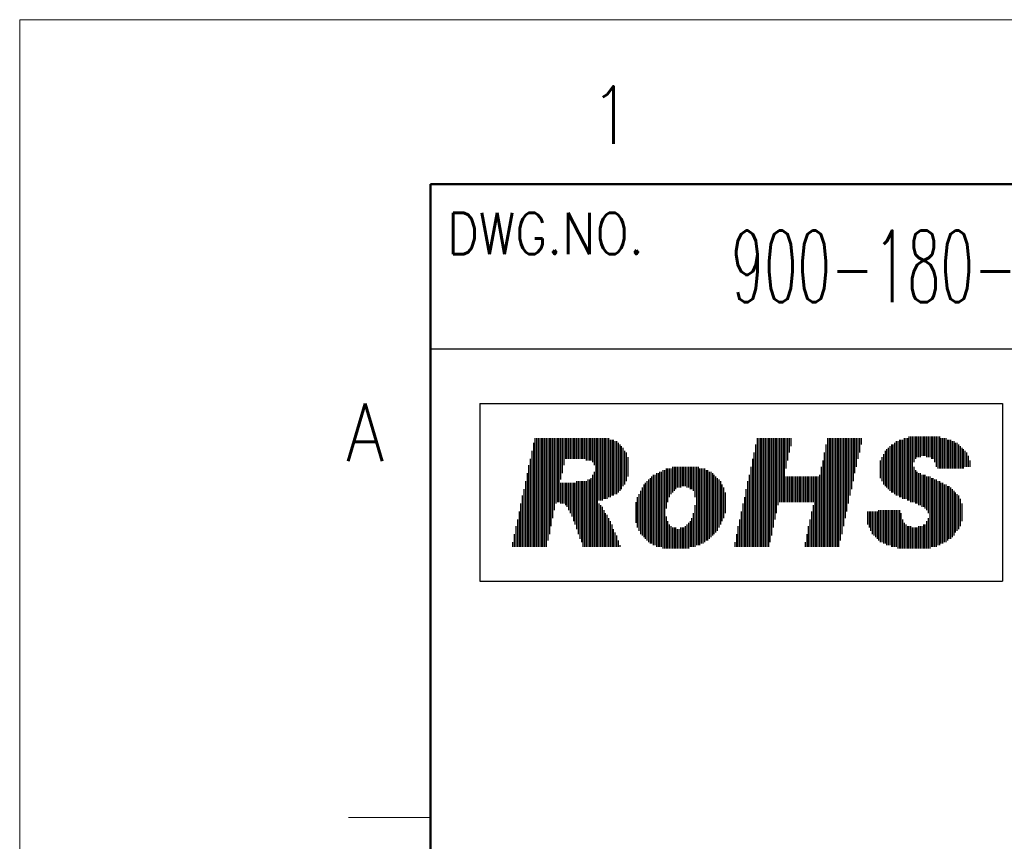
# Model space of a CAD drawing. Header units: millimetres. Extents: x 0 to 594, y 0 to 420.
# Tile 49 of 112: x 0 to 85, y 349 to 420. Entities that reach past the tile are written whole.
import ezdxf

# ---------------------------------------------------------------- set-up
doc = ezdxf.new("R2010")
doc.units = ezdxf.units.MM
doc.header["$LTSCALE"] = 0.257233
doc.layers.add('NoLayerName_001', color=7, linetype='Continuous')
doc.styles.get("Standard").update_dxf_attribs({"font": 'txt', "bigfont": 'extfont2'})

# ---------------------------------------------------------------- blocks, each defined once
blk = doc.blocks.new('JZB_0003')
at = {"layer": 'NoLayerName_001', "color": 3, "lineweight": 13, "insert": (11.99, 2.18), "char_height": 4.36, "attachment_point": 5}
blk.add_mtext('\\A1;\\W0.5410;900-180-727', dxfattribs=at)

msp = doc.modelspace()

# ---------------------------------------------------------------- linework, layer by layer
at = {"layer": 'NoLayerName_001', "color": 7, "linetype": 'Continuous', "lineweight": 13}
for p, q in [((0, 0), (0, 420.0255)), ((0, 420.0255), (593.9754, 420.0255))]:
    msp.add_line(p, q, dxfattribs=at)
at = {"layer": 'NoLayerName_001', "color": 7, "linetype": 'Continuous', "lineweight": 50}
for p, q in [((35.3557, 14.1423), (35.3557, 405.8832)), ((35.3557, 405.8832), (579.8331, 405.8832))]:
    msp.add_line(p, q, dxfattribs=at)
at = {"layer": 'NoLayerName_001', "color": 7, "linetype": 'Continuous', "lineweight": 25}
for p, q in [((35.3557, 391.7409), (120.2093, 391.7409)), ((39.5779, 387.0223), (39.5779, 371.741)), ((39.5779, 387.0223), (84.5574, 387.0223)), ((84.5574, 387.0223), (84.5574, 371.741)), ((44.3312, 384.0564), (44.3312, 374.7069)), ((44.4687, 384.0564), (44.4687, 374.7069)), ((44.6062, 384.0564), (44.6062, 374.7069)), ((44.7437, 384.0564), (44.7437, 374.7069)), ((44.8812, 384.0564), (44.8812, 374.7069)), ((45.0187, 384.0564), (45.0187, 374.7069)), ((45.1562, 384.0564), (45.1562, 374.7069)), ((45.2937, 384.0564), (45.2937, 374.7069)), ((45.4312, 384.0564), (45.4312, 375.2569)), ((45.5687, 384.0564), (45.5687, 375.8069)), ((45.7061, 384.0564), (45.7061, 376.4943)), ((45.8436, 384.0564), (45.8436, 377.1818)), ((45.9811, 384.0564), (45.9811, 377.8692)), ((46.1186, 384.0564), (46.1186, 378.4192)), ((46.2561, 384.0564), (46.2561, 378.5567)), ((46.3936, 384.0564), (46.3936, 378.5567)), ((46.5311, 384.0564), (46.5311, 380.4816)), ((46.6686, 384.0564), (46.6686, 381.0315)), ((46.8061, 384.0564), (46.8061, 381.719)), ((46.9436, 384.0564), (46.9436, 382.269)), ((47.0811, 384.0564), (47.0811, 382.269)), ((47.2186, 384.0564), (47.2186, 382.269)), ((47.356, 384.0564), (47.356, 382.269)), ((47.4935, 384.0564), (47.4935, 382.269)), ((47.631, 384.0564), (47.631, 382.269)), ((47.7685, 384.0564), (47.7685, 382.269)), ((47.906, 384.0564), (47.906, 382.269)), ((48.0435, 384.0564), (48.0435, 382.269)), ((48.181, 384.0564), (48.181, 382.269)), ((48.3185, 384.0564), (48.3185, 382.269)), ((48.456, 384.0564), (48.456, 382.269)), ((48.5935, 384.0564), (48.5935, 382.269)), ((48.731, 384.0564), (48.731, 382.1315)), ((48.8685, 384.0564), (48.8685, 382.1315)), ((49.0059, 384.0564), (49.0059, 382.1315)), ((49.1434, 384.0564), (49.1434, 382.1315)), ((49.2809, 384.0564), (49.2809, 381.994)), ((49.4184, 384.0564), (49.4184, 381.719)), ((49.5559, 384.0564), (49.5559, 374.7069)), ((49.6934, 384.0564), (49.6934, 374.7069)), ((49.8309, 384.0564), (49.8309, 378.6942)), ((49.9684, 384.0564), (49.9684, 378.6942)), ((50.1059, 384.0564), (50.1059, 378.6942)), ((50.2434, 384.0564), (50.2434, 378.8317)), ((50.3809, 384.0564), (50.3809, 378.8317)), ((50.5184, 384.0564), (50.5184, 378.8317)), ((50.6558, 384.0564), (50.6558, 378.9692)), ((50.7933, 383.9189), (50.7933, 378.9692)), ((50.9308, 383.9189), (50.9308, 379.1067)), ((51.0683, 383.9189), (51.0683, 379.1067)), ((51.2058, 383.7814), (51.2058, 379.2442)), ((51.3433, 383.7814), (51.3433, 379.2442)), ((63.4426, 384.0564), (63.4426, 374.7069)), ((63.5801, 384.0564), (63.5801, 374.7069)), ((63.7176, 384.0564), (63.7176, 374.7069)), ((63.855, 384.0564), (63.855, 374.7069)), ((63.9925, 384.0564), (63.9925, 374.7069)), ((64.13, 384.0564), (64.13, 374.7069)), ((64.2675, 384.0564), (64.2675, 374.7069)), ((64.405, 384.0564), (64.405, 374.7069)), ((64.5425, 384.0564), (64.5425, 375.1194)), ((64.68, 384.0564), (64.68, 375.6694)), ((64.8175, 384.0564), (64.8175, 376.3568)), ((64.955, 384.0564), (64.955, 377.0443)), ((65.0925, 384.0564), (65.0925, 377.5943)), ((65.23, 384.0564), (65.23, 378.2817)), ((65.3675, 384.0564), (65.3675, 378.5567)), ((65.5049, 384.0564), (65.5049, 378.5567)), ((65.6424, 384.0564), (65.6424, 378.5567)), ((65.7799, 384.0564), (65.7799, 378.5567)), ((65.9174, 384.0564), (65.9174, 381.444)), ((66.0549, 384.0564), (66.0549, 382.1315)), ((66.1924, 384.0564), (66.1924, 382.8189)), ((66.3299, 384.0564), (66.3299, 383.3689)), ((69.4922, 384.0564), (69.4922, 374.7069)), ((69.6297, 384.0564), (69.6297, 374.7069)), ((69.7672, 384.0564), (69.7672, 374.7069)), ((69.9047, 384.0564), (69.9047, 374.7069)), ((70.0422, 384.0564), (70.0422, 374.7069)), ((70.1797, 384.0564), (70.1797, 374.7069)), ((70.3172, 384.0564), (70.3172, 374.7069)), ((70.4546, 384.0564), (70.4546, 374.7069)), ((70.5921, 384.0564), (70.5921, 375.2569)), ((70.7296, 384.0564), (70.7296, 375.8069)), ((70.8671, 384.0564), (70.8671, 376.4943)), ((71.0046, 384.0564), (71.0046, 377.1818)), ((71.1421, 384.0564), (71.1421, 377.7317)), ((71.2796, 384.0564), (71.2796, 378.4192)), ((71.4171, 384.0564), (71.4171, 379.1067)), ((71.5546, 384.0564), (71.5546, 379.6566)), ((71.6921, 384.0564), (71.6921, 380.3441)), ((71.8296, 384.0564), (71.8296, 381.0315)), ((71.9671, 384.0564), (71.9671, 381.5815)), ((72.1045, 384.0564), (72.1045, 382.269)), ((72.242, 384.0564), (72.242, 382.8189)), ((72.3795, 384.0564), (72.3795, 383.5064)), ((75.4043, 383.7814), (75.4043, 379.1067)), ((75.5418, 383.7814), (75.5418, 379.1067)), ((75.6793, 383.9189), (75.6793, 378.9692)), ((75.8168, 383.9189), (75.8168, 378.9692)), ((75.9543, 383.9189), (75.9543, 378.8317)), ((76.0918, 384.0564), (76.0918, 378.8317)), ((76.2293, 384.0564), (76.2293, 378.8317)), ((76.3668, 384.0564), (76.3668, 378.6942)), ((76.5043, 384.1939), (76.5043, 378.6942)), ((76.6418, 384.1939), (76.6418, 378.5567)), ((76.7793, 384.1939), (76.7793, 378.5567)), ((76.9168, 384.1939), (76.9168, 381.994)), ((77.0542, 384.1939), (77.0542, 382.269)), ((77.1917, 384.1939), (77.1917, 382.4065)), ((77.3292, 384.1939), (77.3292, 382.4065)), ((77.4667, 384.1939), (77.4667, 382.4065)), ((77.6042, 384.1939), (77.6042, 382.544)), ((77.7417, 384.1939), (77.7417, 382.544)), ((77.8792, 384.1939), (77.8792, 382.544)), ((78.0167, 384.1939), (78.0167, 382.4065)), ((78.1542, 384.1939), (78.1542, 382.4065)), ((78.2917, 384.1939), (78.2917, 382.4065)), ((78.4292, 384.1939), (78.4292, 382.269)), ((78.5667, 384.1939), (78.5667, 382.269)), ((78.7041, 384.1939), (78.7041, 381.994)), ((78.8416, 384.1939), (78.8416, 381.5815)), ((78.9791, 384.1939), (78.9791, 381.444)), ((79.1166, 384.1939), (79.1166, 381.444)), ((79.2541, 384.0564), (79.2541, 381.444)), ((79.3916, 384.0564), (79.3916, 381.444)), ((79.5291, 384.0564), (79.5291, 381.444)), ((79.6666, 384.0564), (79.6666, 381.444)), ((79.8041, 383.9189), (79.8041, 381.444)), ((79.9416, 383.9189), (79.9416, 381.444)), ((80.0791, 383.9189), (80.0791, 381.444)), ((80.2166, 383.7814), (80.2166, 381.444)), ((80.354, 383.7814), (80.354, 381.444)), ((44.0562, 382.9564), (44.0562, 374.7069)), ((44.1937, 383.6439), (44.1937, 374.7069)), ((51.4808, 383.6439), (51.4808, 379.3816)), ((51.6183, 383.5064), (51.6183, 379.5191)), ((51.7558, 383.3689), (51.7558, 379.6566)), ((51.8933, 383.2314), (51.8933, 379.9316)), ((52.0308, 382.9564), (52.0308, 380.0691)), ((63.3051, 383.5064), (63.3051, 374.7069)), ((69.3547, 383.5064), (69.3547, 374.7069)), ((74.4419, 382.9564), (74.4419, 379.9316)), ((74.5794, 383.0939), (74.5794, 379.7941)), ((74.7169, 383.2314), (74.7169, 379.6566)), ((74.8544, 383.3689), (74.8544, 379.5191)), ((74.9919, 383.5064), (74.9919, 379.3816)), ((75.1294, 383.5064), (75.1294, 379.3816)), ((75.2669, 383.6439), (75.2669, 379.2442)), ((80.4915, 383.6439), (80.4915, 381.444)), ((80.629, 383.6439), (80.629, 381.444)), ((80.7665, 383.5064), (80.7665, 381.444)), ((80.904, 383.3689), (80.904, 381.444)), ((81.0415, 383.2314), (81.0415, 381.444)), ((81.179, 383.0939), (81.179, 381.444)), ((81.3165, 382.9564), (81.3165, 381.5815)), ((43.9188, 382.269), (43.9188, 374.7069)), ((52.1683, 382.8189), (52.1683, 380.3441)), ((52.3057, 382.4065), (52.3057, 380.7566)), ((63.0301, 382.269), (63.0301, 374.7069)), ((63.1676, 382.8189), (63.1676, 374.7069)), ((69.0797, 382.1315), (69.0797, 374.7069)), ((69.2172, 382.8189), (69.2172, 374.7069)), ((74.0294, 382.1315), (74.0294, 380.6191)), ((74.1669, 382.4065), (74.1669, 380.3441)), ((74.3044, 382.6814), (74.3044, 380.0691)), ((81.454, 382.8189), (81.454, 381.5815)), ((81.5915, 382.544), (81.5915, 381.5815)), ((81.729, 382.1315), (81.729, 381.5815)), ((43.7813, 381.719), (43.7813, 374.7069)), ((55.3306, 381.3065), (55.3306, 374.5694)), ((55.4681, 381.3065), (55.4681, 374.5694)), ((55.6055, 381.444), (55.6055, 378.0067)), ((55.743, 381.444), (55.743, 378.5567)), ((55.8805, 381.444), (55.8805, 378.9692)), ((56.018, 381.444), (56.018, 379.2442)), ((56.1555, 381.5815), (56.1555, 379.3816)), ((56.293, 381.5815), (56.293, 379.5191)), ((56.4305, 381.5815), (56.4305, 379.6566)), ((56.568, 381.5815), (56.568, 379.7941)), ((56.7055, 381.5815), (56.7055, 379.7941)), ((56.843, 381.5815), (56.843, 379.7941)), ((56.9805, 381.5815), (56.9805, 379.9316)), ((57.118, 381.5815), (57.118, 379.9316)), ((57.2554, 381.5815), (57.2554, 379.9316)), ((57.3929, 381.5815), (57.3929, 379.7941)), ((57.5304, 381.5815), (57.5304, 379.7941)), ((57.6679, 381.5815), (57.6679, 379.6566)), ((57.8054, 381.5815), (57.8054, 379.6566)), ((57.9429, 381.5815), (57.9429, 379.5191)), ((58.0804, 381.5815), (58.0804, 378.9692)), ((58.2179, 381.5815), (58.2179, 374.8444)), ((58.3554, 381.5815), (58.3554, 374.8444)), ((58.4929, 381.444), (58.4929, 374.8444)), ((58.6304, 381.444), (58.6304, 374.9819)), ((58.7679, 381.444), (58.7679, 374.9819)), ((58.9053, 381.444), (58.9053, 375.1194)), ((59.0428, 381.3065), (59.0428, 375.2569)), ((59.1803, 381.3065), (59.1803, 375.2569)), ((62.8926, 381.5815), (62.8926, 374.7069)), ((68.9422, 381.5815), (68.9422, 374.7069)), ((76.9168, 381.5815), (76.9168, 378.5567)), ((77.0542, 381.3065), (77.0542, 378.4192)), ((43.5063, 380.3441), (43.5063, 374.7069)), ((43.6438, 381.0315), (43.6438, 374.7069)), ((47.906, 380.3441), (47.906, 376.2193)), ((48.0435, 380.3441), (48.0435, 375.8069)), ((48.181, 380.3441), (48.181, 375.3944)), ((48.3185, 380.3441), (48.3185, 375.1194)), ((48.456, 380.3441), (48.456, 374.7069)), ((48.5935, 380.3441), (48.5935, 374.7069)), ((48.731, 380.3441), (48.731, 374.7069)), ((48.8685, 380.4816), (48.8685, 374.7069)), ((49.0059, 380.4816), (49.0059, 374.7069)), ((49.1434, 380.6191), (49.1434, 374.7069)), ((49.2809, 380.8941), (49.2809, 374.7069)), ((49.4184, 381.169), (49.4184, 374.7069)), ((53.9556, 380.3441), (53.9556, 375.2569)), ((54.0931, 380.4816), (54.0931, 375.1194)), ((54.2306, 380.6191), (54.2306, 374.9819)), ((54.3681, 380.7566), (54.3681, 374.9819)), ((54.5056, 380.8941), (54.5056, 374.8444)), ((54.6431, 380.8941), (54.6431, 374.8444)), ((54.7806, 381.0315), (54.7806, 374.7069)), ((54.9181, 381.0315), (54.9181, 374.7069)), ((55.0556, 381.169), (55.0556, 374.7069)), ((55.1931, 381.169), (55.1931, 374.7069)), ((59.3178, 381.169), (59.3178, 375.3944)), ((59.4553, 381.169), (59.4553, 375.5319)), ((59.5928, 381.0315), (59.5928, 375.6694)), ((59.7303, 380.8941), (59.7303, 375.8069)), ((59.8678, 380.7566), (59.8678, 375.9444)), ((60.0053, 380.6191), (60.0053, 376.0818)), ((60.1428, 380.4816), (60.1428, 376.3568)), ((60.2803, 380.3441), (60.2803, 376.6318)), ((62.6176, 380.3441), (62.6176, 374.7069)), ((62.7551, 380.8941), (62.7551, 374.7069)), ((65.9174, 380.7566), (65.9174, 378.5567)), ((66.0549, 380.7566), (66.0549, 378.5567)), ((66.1924, 380.7566), (66.1924, 378.5567)), ((66.3299, 380.7566), (66.3299, 378.5567)), ((66.4674, 380.7566), (66.4674, 378.5567)), ((66.6049, 380.7566), (66.6049, 378.5567)), ((66.7424, 380.7566), (66.7424, 378.5567)), ((66.8799, 380.7566), (66.8799, 378.5567)), ((67.0174, 380.7566), (67.0174, 378.5567)), ((67.1548, 380.7566), (67.1548, 378.5567)), ((67.2923, 380.7566), (67.2923, 378.5567)), ((67.4298, 380.7566), (67.4298, 378.5567)), ((67.5673, 380.7566), (67.5673, 378.5567)), ((67.7048, 380.7566), (67.7048, 378.5567)), ((67.8423, 380.7566), (67.8423, 378.5567)), ((67.9798, 380.7566), (67.9798, 378.5567)), ((68.1173, 380.7566), (68.1173, 378.5567)), ((68.2548, 380.7566), (68.2548, 378.5567)), ((68.3923, 380.7566), (68.3923, 374.7069)), ((68.5298, 380.7566), (68.5298, 374.7069)), ((68.6673, 380.7566), (68.6673, 374.7069)), ((68.8047, 380.8941), (68.8047, 374.7069)), ((77.1917, 381.169), (77.1917, 378.4192)), ((77.3292, 381.0315), (77.3292, 378.2817)), ((77.4667, 381.0315), (77.4667, 378.2817)), ((77.6042, 380.8941), (77.6042, 378.1442)), ((77.7417, 380.8941), (77.7417, 378.1442)), ((77.8792, 380.8941), (77.8792, 378.0067)), ((78.0167, 380.7566), (78.0167, 377.8692)), ((78.1542, 380.7566), (78.1542, 377.5943)), ((78.2917, 380.7566), (78.2917, 374.5694)), ((78.4292, 380.6191), (78.4292, 374.7069)), ((78.5667, 380.6191), (78.5667, 374.7069)), ((78.7041, 380.4816), (78.7041, 374.7069)), ((78.8416, 380.4816), (78.8416, 374.7069)), ((78.9791, 380.3441), (78.9791, 374.8444)), ((79.1166, 380.3441), (79.1166, 374.8444)), ((43.3688, 379.6566), (43.3688, 374.7069)), ((46.5311, 380.2066), (46.5311, 378.4192)), ((46.6686, 380.2066), (46.6686, 378.4192)), ((46.8061, 380.2066), (46.8061, 378.4192)), ((46.9436, 380.2066), (46.9436, 378.2817)), ((47.0811, 380.2066), (47.0811, 378.1442)), ((47.2186, 380.2066), (47.2186, 377.8692)), ((47.356, 380.2066), (47.356, 377.5943)), ((47.4935, 380.2066), (47.4935, 377.3193)), ((47.631, 380.2066), (47.631, 376.9068)), ((47.7685, 380.2066), (47.7685, 376.6318)), ((53.4057, 379.5191), (53.4057, 375.8069)), ((53.5432, 379.7941), (53.5432, 375.6694)), ((53.6807, 380.0691), (53.6807, 375.5319)), ((53.8182, 380.2066), (53.8182, 375.3944)), ((60.4178, 380.0691), (60.4178, 376.9068)), ((60.5552, 379.7941), (60.5552, 377.1818)), ((62.4801, 379.6566), (62.4801, 374.7069)), ((79.2541, 380.2066), (79.2541, 374.9819)), ((79.3916, 380.2066), (79.3916, 374.9819)), ((79.5291, 380.0691), (79.5291, 375.1194)), ((79.6666, 380.0691), (79.6666, 375.1194)), ((79.8041, 379.9316), (79.8041, 375.2569)), ((79.9416, 379.9316), (79.9416, 375.3944)), ((80.0791, 379.7941), (80.0791, 375.3944)), ((80.2166, 379.6566), (80.2166, 375.5319)), ((80.354, 379.5191), (80.354, 375.6694)), ((43.2313, 379.1067), (43.2313, 374.7069)), ((53.1307, 378.9692), (53.1307, 376.3568)), ((53.2682, 379.2442), (53.2682, 376.0818)), ((60.6927, 379.3816), (60.6927, 377.5943)), ((62.3426, 378.9692), (62.3426, 374.7069)), ((80.4915, 379.3816), (80.4915, 375.9444)), ((80.629, 379.2442), (80.629, 376.0818)), ((80.7665, 379.1067), (80.7665, 376.2193)), ((80.904, 378.8317), (80.904, 376.4943)), ((43.0938, 378.4192), (43.0938, 374.7069)), ((49.8309, 378.4192), (49.8309, 374.7069)), ((49.9684, 378.2817), (49.9684, 374.7069)), ((50.1059, 378.1442), (50.1059, 374.7069)), ((50.2434, 377.8692), (50.2434, 374.7069)), ((52.9932, 378.5567), (52.9932, 376.7693)), ((58.0804, 378.2817), (58.0804, 374.7069)), ((62.2051, 378.4192), (62.2051, 374.7069)), ((68.2548, 378.2817), (68.2548, 374.7069)), ((73.8919, 377.8692), (73.8919, 375.2569)), ((74.0294, 377.8692), (74.0294, 375.1194)), ((74.1669, 377.8692), (74.1669, 375.1194)), ((74.3044, 377.8692), (74.3044, 374.9819)), ((74.4419, 377.8692), (74.4419, 374.9819)), ((74.5794, 377.8692), (74.5794, 374.8444)), ((74.7169, 377.8692), (74.7169, 374.8444)), ((74.8544, 377.8692), (74.8544, 374.8444)), ((74.9919, 377.8692), (74.9919, 374.7069)), ((75.1294, 377.8692), (75.1294, 374.7069)), ((75.2669, 377.8692), (75.2669, 374.7069)), ((75.4043, 377.8692), (75.4043, 374.7069)), ((75.5418, 377.8692), (75.5418, 374.5694)), ((75.6793, 377.8692), (75.6793, 374.5694)), ((81.0415, 378.4192), (81.0415, 376.9068)), ((42.8188, 377.0443), (42.8188, 374.7069)), ((42.9563, 377.7317), (42.9563, 374.7069)), ((50.3809, 377.5943), (50.3809, 374.7069)), ((50.5184, 377.4568), (50.5184, 374.7069)), ((50.6558, 377.1818), (50.6558, 374.7069)), ((55.6055, 377.3193), (55.6055, 374.5694)), ((57.8054, 377.1818), (57.8054, 374.7069)), ((57.9429, 377.5943), (57.9429, 374.7069)), ((61.9302, 377.0443), (61.9302, 374.7069)), ((62.0677, 377.7317), (62.0677, 374.7069)), ((67.9798, 377.0443), (67.9798, 374.7069)), ((68.1173, 377.7317), (68.1173, 374.7069)), ((72.9295, 377.7317), (72.9295, 376.6318)), ((73.067, 377.7317), (73.067, 376.3568)), ((73.2045, 377.7317), (73.2045, 376.0818)), ((73.342, 377.7317), (73.342, 375.8069)), ((73.4795, 377.7317), (73.4795, 375.6694)), ((73.617, 377.7317), (73.617, 375.5319)), ((73.7544, 377.7317), (73.7544, 375.3944)), ((75.8168, 377.5943), (75.8168, 374.5694)), ((75.9543, 377.0443), (75.9543, 374.5694)), ((78.1542, 377.1818), (78.1542, 374.5694)), ((42.6813, 376.4943), (42.6813, 374.7069)), ((50.7933, 376.9068), (50.7933, 374.7069)), ((50.9308, 376.6318), (50.9308, 374.7069)), ((51.0683, 376.2193), (51.0683, 374.7069)), ((55.743, 376.9068), (55.743, 374.5694)), ((55.8805, 376.6318), (55.8805, 374.5694)), ((56.018, 376.4943), (56.018, 374.5694)), ((56.1555, 376.3568), (56.1555, 374.5694)), ((56.293, 376.3568), (56.293, 374.5694)), ((56.4305, 376.3568), (56.4305, 374.5694)), ((56.568, 376.2193), (56.568, 374.5694)), ((56.7055, 376.2193), (56.7055, 374.5694)), ((56.843, 376.3568), (56.843, 374.5694)), ((56.9805, 376.3568), (56.9805, 374.5694)), ((57.118, 376.3568), (57.118, 374.5694)), ((57.2554, 376.4943), (57.2554, 374.5694)), ((57.3929, 376.6318), (57.3929, 374.5694)), ((57.5304, 376.7693), (57.5304, 374.5694)), ((57.6679, 376.9068), (57.6679, 374.7069)), ((61.7927, 376.4943), (61.7927, 374.7069)), ((67.8423, 376.4943), (67.8423, 374.7069)), ((76.0918, 376.7693), (76.0918, 374.5694)), ((76.2293, 376.6318), (76.2293, 374.5694)), ((76.3668, 376.4943), (76.3668, 374.5694)), ((76.5043, 376.4943), (76.5043, 374.5694)), ((76.6418, 376.4943), (76.6418, 374.5694)), ((76.7793, 376.3568), (76.7793, 374.5694)), ((76.9168, 376.3568), (76.9168, 374.5694)), ((77.0542, 376.3568), (77.0542, 374.5694)), ((77.1917, 376.3568), (77.1917, 374.5694)), ((77.3292, 376.4943), (77.3292, 374.5694)), ((77.4667, 376.4943), (77.4667, 374.5694)), ((77.6042, 376.4943), (77.6042, 374.5694)), ((77.7417, 376.6318), (77.7417, 374.5694)), ((77.8792, 376.6318), (77.8792, 374.5694)), ((78.0167, 376.9068), (78.0167, 374.5694)), ((42.5438, 375.8069), (42.5438, 374.7069)), ((51.2058, 375.9444), (51.2058, 374.7069)), ((51.3433, 375.6694), (51.3433, 374.7069)), ((51.4808, 375.2569), (51.4808, 374.7069)), ((61.6552, 375.8069), (61.6552, 374.7069)), ((67.7048, 375.8069), (67.7048, 374.7069)), ((42.4063, 375.1194), (42.4063, 374.7069)), ((51.6183, 374.8444), (51.6183, 374.7069)), ((61.5177, 375.1194), (61.5177, 374.7069)), ((67.5673, 375.1194), (67.5673, 374.7069)), ((39.5779, 371.741), (84.5574, 371.741))]:
    msp.add_line(p, q, dxfattribs=at)
at = {"layer": 'NoLayerName_001', "color": 2, "linetype": 'Continuous', "lineweight": 13}
msp.add_line((28.2845, 351.4354), (35.3557, 351.4354), dxfattribs=at)

# ---------------------------------------------------------------- block references
at = {"layer": 'NoLayerName_001', "xscale": 1.414227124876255, "yscale": 1.414227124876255, "zscale": 1.414227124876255}
msp.add_blockref('JZB_0003', (60.8259, 395.729), dxfattribs=at)

# ---------------------------------------------------------------- texts
at = {"layer": 'NoLayerName_001', "color": 2, "lineweight": 13, "attachment_point": 7}
for s, insert, char_height in [('\\A1;\\W0.8600;1', (49.0719, 409.3491), 4.949795), ('\\A1;\\W0.8600;DWG.NO.', (36.7699, 399.8727), 3.535568), ('\\A1;\\W0.8600;A', (28.0806, 382.0737), 4.949795)]:
    msp.add_mtext(s, dxfattribs=dict(at, insert=insert, char_height=char_height))

doc.saveas('drawing.dxf')
